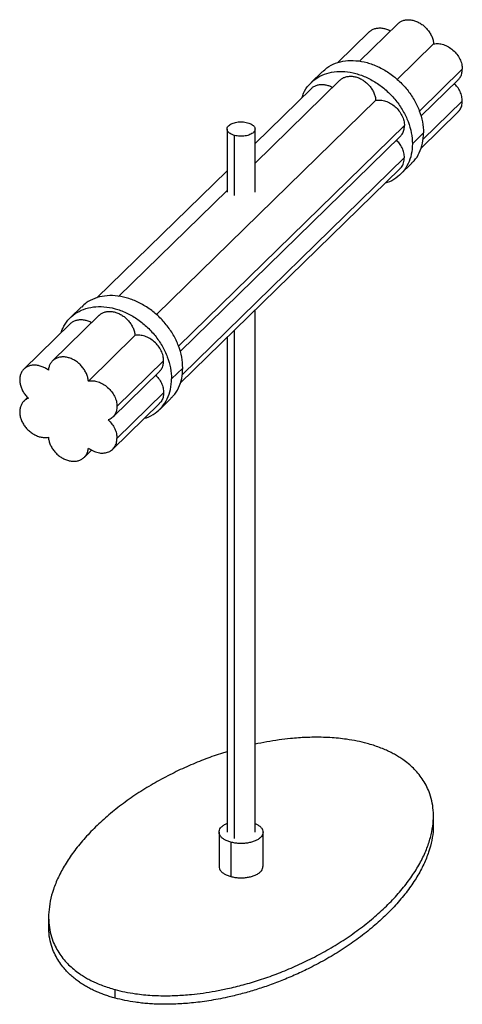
# Paper-space layout '_Trimétrica' of a CAD drawing. Header units: millimetres. Extents: x 56449 to 56670, y -15219 to -14727.
import ezdxf

# ---------------------------------------------------------------- set-up
doc = ezdxf.new("R2010")
doc.units = ezdxf.units.MM

psp = doc.layouts.new('_Trimétrica')

# ---------------------------------------------------------------- linework, layer by layer
at = {"color": 7, "linetype": 'Continuous', "lineweight": 25}
for p, q in [((56637.89, -14728.82), (56618.64, -14747.61)), ((56623.59, -14732.94), (56607.77, -14748.38)), ((56655.79, -14738.88), (56637.56, -14756.68)), ((56600.12, -14752.81), (56594.52, -14758.28)), ((56670.12, -14751.54), (56648.66, -14772.49)), ((56608.95, -14757.07), (56566.46, -14798.54)), ((56649.41, -14775.09), (56668.02, -14756.93)), ((56594.65, -14761.18), (56566.46, -14788.7)), ((56517.15, -14874.2), (56626.86, -14767.12)), ((56650.42, -14786.78), (56670.12, -14767.55)), ((56649.36, -14791.14), (56668.02, -14772.93)), ((56641.19, -14779.79), (56528.26, -14890.01)), ((56552.46, -14781.49), (56552.46, -14813.07)), ((56566.46, -14813.07), (56566.46, -14781.49)), ((56650.77, -14783.4), (56645.17, -14788.87)), ((56529.01, -14892.61), (56639.08, -14785.17)), ((56556.2, -14814.68), (56556.2, -14784.68)), ((56530.01, -14904.3), (56641.19, -14795.79)), ((56552.46, -14802.36), (56487.36, -14865.9)), ((56528.95, -14908.67), (56639.08, -14801.17)), ((56639.22, -14804.08), (56644.82, -14798.61)), ((56552.46, -14812.2), (56498.24, -14865.13)), ((56479.71, -14870.33), (56474.11, -14875.8)), ((56488.55, -14874.59), (56465.21, -14897.36)), ((56566.46, -15132.93), (56566.46, -14872.05)), ((56474.25, -14878.7), (56450.91, -14901.48)), ((56506.45, -14884.64), (56483.12, -14907.42)), ((56552.46, -14885.71), (56552.46, -15132.93)), ((56556.2, -15136.12), (56556.2, -14882.07)), ((56520.78, -14897.31), (56497.45, -14920.08)), ((56524.76, -14906.39), (56530.36, -14900.92)), ((56495.34, -14925.47), (56518.67, -14902.69)), ((56452.78, -14915.65), (56450.91, -14917.48)), ((56497.45, -14936.09), (56520.78, -14913.31)), ((56518.81, -14921.6), (56524.41, -14916.13)), ((56495.34, -14941.47), (56518.67, -14918.7)), ((56481.04, -14945.59), (56484.77, -14941.94)), ((56655.68, -15129.02), (56655.68, -15124.74)), ((56548.46, -15132.93), (56548.46, -15150.07)), ((56570.46, -15150.07), (56570.46, -15132.93)), ((56554.33, -15137.94), (56554.33, -15155.08)), ((56463.25, -15175.41), (56463.25, -15179.69)), ((56496.46, -15215.85), (56496.46, -15211.57))]:
    psp.add_line(p, q, dxfattribs=at)
for points, knots in [([(56637.9, -14728.84), (56638.25, -14728.53), (56639.01, -14727.86), (56640.46, -14727.2), (56642.13, -14726.84), (56643.93, -14726.83), (56645.8, -14727.16), (56647.67, -14727.84), (56649.48, -14728.83), (56651.15, -14730.11), (56652.64, -14731.62), (56653.9, -14733.31), (56654.87, -14735.13), (56655.54, -14737.02), (56655.71, -14738.26), (56655.79, -14738.88)], [0, 0, 0, 0, 0.068501, 0.146126, 0.223751, 0.301376, 0.379001, 0.456626, 0.534251, 0.611876, 0.6895, 0.767125, 0.84475, 0.922375, 1, 1, 1, 1]), ([(56623.62, -14732.97), (56623.71, -14732.86), (56624.16, -14732.35), (56625.22, -14731.72), (56626.78, -14731.13), (56628.51, -14730.91), (56630.35, -14731.02), (56632.22, -14731.52), (56633.52, -14732.01), (56634.15, -14732.41), (56634.19, -14732.43)], [0, 0, 0, 0, 0.041993, 0.199721, 0.35745, 0.515178, 0.672906, 0.830634, 0.988363, 1, 1, 1, 1]), ([(56600.21, -14752.92), (56600.93, -14752.2), (56602.78, -14750.37), (56606.67, -14748.48), (56611.56, -14747.24), (56616.91, -14747.13), (56622.47, -14748.11), (56628.03, -14750.15), (56633.37, -14753.17), (56638.29, -14757.06), (56642.61, -14761.66), (56646.16, -14766.81), (56648.77, -14772.3), (56650.45, -14777.93), (56650.66, -14781.58), (56650.77, -14783.4)], [0, 0, 0, 0, 0.050402, 0.129535, 0.208668, 0.287801, 0.366935, 0.446068, 0.525201, 0.604334, 0.683467, 0.7626, 0.841734, 0.920867, 1, 1, 1, 1]), ([(56589.98, -14765.75), (56590.2, -14765.01), (56590.92, -14762.67), (56593.22, -14759.42), (56596.72, -14756.18), (56601.05, -14753.92), (56605.97, -14752.71), (56611.31, -14752.59), (56616.87, -14753.57), (56622.42, -14755.61), (56627.77, -14758.64), (56632.69, -14762.52), (56637.01, -14767.13), (56640.55, -14772.28), (56643.17, -14777.76), (56644.85, -14783.4), (56645.06, -14787.05), (56645.17, -14788.87)], [0, 0, 0, 0, 0.0318846, 0.1010357, 0.1701868, 0.2393379, 0.308489, 0.3776401, 0.4467912, 0.5159423, 0.5850934, 0.6542445, 0.7233956, 0.7925467, 0.8616978, 0.9308489, 1, 1, 1, 1]), ([(56667.97, -14756.88), (56668.32, -14756.53), (56669.17, -14755.67), (56669.94, -14753.84), (56670.06, -14752.31), (56670.12, -14751.54)], [0, 0, 0, 0, 0.26705, 0.633525, 1, 1, 1, 1]), ([(56608.97, -14757.08), (56609.32, -14756.77), (56610.07, -14756.1), (56611.52, -14755.45), (56613.19, -14755.08), (56615, -14755.07), (56616.87, -14755.41), (56618.74, -14756.08), (56620.54, -14757.08), (56622.22, -14758.35), (56623.71, -14759.86), (56624.96, -14761.55), (56625.93, -14763.37), (56626.61, -14765.26), (56626.77, -14766.5), (56626.86, -14767.12)], [0, 0, 0, 0, 0.068501, 0.146126, 0.223751, 0.301376, 0.379001, 0.456626, 0.534251, 0.611876, 0.6895, 0.767125, 0.84475, 0.922375, 1, 1, 1, 1]), ([(56670.12, -14767.55), (56670.07, -14766.75), (56669.95, -14765.15), (56669.04, -14762.7), (56667.78, -14760.5), (56666.64, -14759.3), (56666.14, -14758.77)], [0, 0, 0, 0, 0.262816, 0.525633, 0.788449, 1, 1, 1, 1]), ([(56594.68, -14761.21), (56594.78, -14761.1), (56595.22, -14760.59), (56596.29, -14759.96), (56597.84, -14759.37), (56599.58, -14759.15), (56601.42, -14759.27), (56603.28, -14759.76), (56604.59, -14760.25), (56605.21, -14760.65), (56605.26, -14760.68)], [0, 0, 0, 0, 0.041993, 0.199721, 0.35745, 0.515178, 0.672906, 0.830634, 0.988363, 1, 1, 1, 1]), ([(56667.96, -14772.87), (56668.28, -14772.56), (56669.13, -14771.76), (56669.93, -14769.93), (56670.06, -14768.34), (56670.12, -14767.55)], [0, 0, 0, 0, 0.2371151, 0.6185576, 1, 1, 1, 1]), ([(56639.03, -14785.13), (56639.39, -14784.77), (56640.23, -14783.91), (56641.01, -14782.08), (56641.13, -14780.55), (56641.19, -14779.79)], [0, 0, 0, 0, 0.2670496, 0.6335248, 1, 1, 1, 1]), ([(56644.72, -14798.51), (56645.16, -14798.13), (56646.81, -14796.72), (56648.74, -14793.39), (56650.46, -14788.71), (56650.67, -14785.17), (56650.77, -14783.4)], [0, 0, 0, 0, 0.10796, 0.405306, 0.702653, 1, 1, 1, 1]), ([(56641.19, -14795.79), (56641.13, -14794.99), (56641.02, -14793.39), (56640.11, -14790.94), (56638.85, -14788.74), (56637.71, -14787.54), (56637.2, -14787.01)], [0, 0, 0, 0, 0.262816, 0.525633, 0.788449, 1, 1, 1, 1]), ([(56645.17, -14788.87), (56645.06, -14790.64), (56644.85, -14794.17), (56643.17, -14798.89), (56640.56, -14802.97), (56636.98, -14806.11), (56633.9, -14807.98), (56631.91, -14808.43), (56631.56, -14808.51)], [0, 0, 0, 0, 0.191946, 0.383892, 0.575838, 0.767784, 0.959731, 1, 1, 1, 1]), ([(56639.01, -14801.1), (56639.23, -14800.93), (56640.07, -14800.25), (56640.93, -14798.44), (56641.1, -14796.67), (56641.19, -14795.79)], [0, 0, 0, 0, 0.145854, 0.572927, 1, 1, 1, 1]), ([(56530.36, -14900.92), (56530.26, -14899.1), (56530.05, -14895.45), (56528.36, -14889.82), (56525.75, -14884.33), (56522.2, -14879.19), (56517.89, -14874.58), (56512.96, -14870.69), (56507.62, -14867.67), (56502.06, -14865.63), (56496.51, -14864.65), (56491.15, -14864.76), (56486.26, -14866), (56482.37, -14867.89), (56480.53, -14869.72), (56479.81, -14870.44)], [0, 0, 0, 0, 0.079133, 0.158266, 0.2374, 0.316533, 0.395666, 0.474799, 0.553932, 0.633065, 0.712199, 0.791332, 0.870465, 0.949598, 1, 1, 1, 1]), ([(56469.57, -14883.27), (56469.8, -14882.53), (56470.51, -14880.19), (56472.81, -14876.95), (56476.31, -14873.7), (56480.64, -14871.45), (56485.56, -14870.23), (56490.9, -14870.11), (56496.46, -14871.09), (56502.02, -14873.13), (56507.36, -14876.16), (56512.29, -14880.05), (56516.6, -14884.65), (56520.15, -14889.8), (56522.76, -14895.28), (56524.45, -14900.92), (56524.66, -14904.57), (56524.76, -14906.39)], [0, 0, 0, 0, 0.031885, 0.101036, 0.170187, 0.239338, 0.308489, 0.37764, 0.446791, 0.515942, 0.585093, 0.654245, 0.723396, 0.792547, 0.861698, 0.930849, 1, 1, 1, 1]), ([(56474.27, -14878.73), (56474.37, -14878.62), (56474.81, -14878.11), (56475.88, -14877.48), (56477.43, -14876.89), (56479.17, -14876.67), (56481.01, -14876.79), (56482.87, -14877.28), (56484.18, -14877.77), (56484.81, -14878.17), (56484.85, -14878.2)], [0, 0, 0, 0, 0.041993, 0.199721, 0.35745, 0.515178, 0.672906, 0.830634, 0.988363, 1, 1, 1, 1]), ([(56488.56, -14874.6), (56488.91, -14874.29), (56489.66, -14873.62), (56491.12, -14872.97), (56492.79, -14872.6), (56494.59, -14872.59), (56496.46, -14872.93), (56498.33, -14873.6), (56500.13, -14874.6), (56501.81, -14875.87), (56503.3, -14877.38), (56504.56, -14879.07), (56505.52, -14880.89), (56506.2, -14882.78), (56506.37, -14884.02), (56506.45, -14884.64)], [0, 0, 0, 0, 0.068501, 0.146126, 0.223751, 0.301376, 0.379001, 0.456626, 0.534251, 0.611876, 0.6895, 0.767125, 0.84475, 0.922375, 1, 1, 1, 1]), ([(56518.63, -14902.65), (56518.98, -14902.29), (56519.82, -14901.44), (56520.6, -14899.6), (56520.72, -14898.07), (56520.78, -14897.31)], [0, 0, 0, 0, 0.26705, 0.633525, 1, 1, 1, 1]), ([(56524.31, -14916.03), (56524.75, -14915.65), (56526.4, -14914.25), (56528.33, -14910.91), (56530.05, -14906.23), (56530.26, -14902.69), (56530.36, -14900.92)], [0, 0, 0, 0, 0.10796, 0.405306, 0.702653, 1, 1, 1, 1]), ([(56511.16, -14926.03), (56511.5, -14925.95), (56513.49, -14925.5), (56516.57, -14923.64), (56520.15, -14920.49), (56522.76, -14916.41), (56524.45, -14911.69), (56524.66, -14908.16), (56524.76, -14906.39)], [0, 0, 0, 0, 0.040269, 0.232216, 0.424162, 0.616108, 0.808054, 1, 1, 1, 1]), ([(56516.79, -14904.53), (56517.3, -14905.06), (56518.44, -14906.26), (56519.7, -14908.46), (56520.61, -14910.91), (56520.72, -14912.51), (56520.78, -14913.31)], [0, 0, 0, 0, 0.211551, 0.474367, 0.737184, 1, 1, 1, 1]), ([(56520.78, -14913.31), (56520.72, -14914.11), (56520.58, -14915.69), (56519.78, -14917.52), (56518.94, -14918.33), (56518.61, -14918.64)], [0, 0, 0, 0, 0.381442, 0.762885, 1, 1, 1, 1]), ([(56622.47, -15088.58), (56620.83, -15088.16), (56617.53, -15087.34), (56612.69, -15086.52), (56608.15, -15085.97), (56603.91, -15085.64), (56599.79, -15085.49), (56595.82, -15085.47), (56592, -15085.57), (56588.13, -15085.79), (56583.59, -15086.17), (56578.33, -15086.81), (56572.38, -15087.74), (56568.45, -15088.56), (56566.46, -15088.97)], [0, 0, 0, 0, 0.094586, 0.189871, 0.262684, 0.336459, 0.411633, 0.476406, 0.542274, 0.609461, 0.678178, 0.780467, 0.889013, 1, 1, 1, 1]), ([(56552.46, -15092.7), (56551.71, -15092.92), (56548.03, -15094), (56541.63, -15096.33), (56533.16, -15099.75), (56524.7, -15103.73), (56516.35, -15108.21), (56508.23, -15113.16), (56500.49, -15118.54), (56493.25, -15124.26), (56486.63, -15130.28), (56480.73, -15136.48), (56475.63, -15142.8), (56471.39, -15149.12), (56468.03, -15155.37), (56465.57, -15161.45), (56463.98, -15167.28), (56463.22, -15172.82), (56463.23, -15178.02), (56463.94, -15182.86), (56465.21, -15187.07), (56466.85, -15190.7), (56468.7, -15193.8), (56470.82, -15196.6), (56473.17, -15199.14), (56475.72, -15201.44), (56478.24, -15203.35), (56480.61, -15204.9), (56482.74, -15206.15), (56484.99, -15207.32), (56487.48, -15208.47), (56490.23, -15209.59), (56493.26, -15210.65), (56495.4, -15211.26), (56496.46, -15211.57)], [0, 0, 0, 0, 0.009556, 0.046599, 0.08614, 0.128079, 0.172515, 0.218803, 0.266575, 0.315403, 0.36481, 0.414219, 0.463047, 0.510819, 0.557107, 0.601541, 0.643482, 0.683024, 0.720066, 0.754583, 0.786609, 0.81108, 0.834145, 0.855879, 0.875275, 0.894116, 0.912513, 0.924528, 0.936362, 0.948053, 0.959642, 0.973173, 0.986603, 1, 1, 1, 1]), ([(56496.46, -15211.57), (56498.1, -15211.98), (56501.4, -15212.81), (56506.23, -15213.62), (56510.78, -15214.17), (56515.02, -15214.5), (56519.14, -15214.66), (56523.11, -15214.67), (56526.93, -15214.57), (56530.8, -15214.36), (56535.34, -15213.97), (56540.6, -15213.34), (56546.62, -15212.38), (56553.36, -15211.03), (56560.83, -15209.19), (56568.98, -15206.76), (56577.32, -15203.83), (56585.77, -15200.38), (56594.23, -15196.41), (56602.58, -15191.93), (56610.7, -15186.98), (56618.44, -15181.61), (56625.68, -15175.88), (56632.3, -15169.87), (56638.2, -15163.66), (56643.3, -15157.35), (56647.54, -15151.03), (56650.9, -15144.78), (56653.36, -15138.7), (56654.95, -15132.86), (56655.71, -15127.32), (56655.7, -15122.12), (56654.99, -15117.28), (56653.72, -15113.07), (56652.08, -15109.44), (56650.23, -15106.34), (56648.11, -15103.54), (56645.76, -15101.01), (56643.21, -15098.7), (56640.69, -15096.8), (56638.32, -15095.24), (56636.18, -15093.99), (56633.94, -15092.82), (56631.45, -15091.67), (56628.7, -15090.56), (56625.66, -15089.49), (56623.53, -15088.88), (56622.47, -15088.58)], [0, 0, 0, 0, 0.015821, 0.03176, 0.04394, 0.05628, 0.068855, 0.079689, 0.090707, 0.101945, 0.11344, 0.13055, 0.148707, 0.167967, 0.193179, 0.22035, 0.249509, 0.280634, 0.313648, 0.348627, 0.385063, 0.422668, 0.461104, 0.499996, 0.538889, 0.577326, 0.61493, 0.651367, 0.686344, 0.719359, 0.750485, 0.779644, 0.806814, 0.832025, 0.851287, 0.869444, 0.886552, 0.90182, 0.916651, 0.931133, 0.940591, 0.949906, 0.959109, 0.968231, 0.978883, 0.989454, 1, 1, 1, 1]), ([(56655.58, -15129.02), (56655.6, -15129.85), (56655.66, -15132.52), (56654.92, -15137.14), (56653.37, -15142.98), (56650.9, -15149.06), (56647.54, -15155.31), (56643.3, -15161.63), (56638.2, -15167.94), (56632.3, -15174.15), (56625.68, -15180.16), (56618.44, -15185.89), (56610.7, -15191.27), (56602.58, -15196.22), (56594.66, -15200.47), (56587.11, -15204.05), (56580.04, -15207.04), (56573.04, -15209.66), (56566.15, -15211.92), (56559.42, -15213.83), (56553.39, -15215.29), (56548.07, -15216.38), (56543.51, -15217.17), (56539.06, -15217.82), (56534.85, -15218.3), (56530.8, -15218.64), (56526.93, -15218.86), (56523.11, -15218.96), (56519.5, -15218.95), (56516.09, -15218.83), (56512.88, -15218.63), (56509.74, -15218.33), (56505.9, -15217.85), (56501.4, -15217.09), (56498.1, -15216.26), (56496.46, -15215.85)], [0, 0, 0, 0, 0.018092, 0.058815, 0.102009, 0.147772, 0.195442, 0.244642, 0.294929, 0.345814, 0.396699, 0.446985, 0.496185, 0.543856, 0.58962, 0.625709, 0.66025, 0.693187, 0.723828, 0.752834, 0.780231, 0.799212, 0.817726, 0.834852, 0.851578, 0.866616, 0.88132, 0.895735, 0.90991, 0.922282, 0.934469, 0.946511, 0.958447, 0.9793, 1, 1, 1, 1]), ([(56554.33, -15137.94), (56553.71, -15137.75), (56552.48, -15137.36), (56550.95, -15136.57), (56549.73, -15135.64), (56548.89, -15134.61), (56548.45, -15133.52), (56548.44, -15132.4), (56548.85, -15131.3), (56549.67, -15130.26), (56550.89, -15129.35), (56551.85, -15128.77), (56552.46, -15128.56), (56552.46, -15128.56)], [0, 0, 0, 0, 0.099869, 0.199737, 0.299606, 0.399475, 0.499343, 0.599212, 0.699081, 0.798949, 0.898818, 0.998687, 1, 1, 1, 1]), ([(56566.46, -15128.56), (56566.97, -15128.8), (56568.02, -15129.29), (56569.2, -15130.22), (56570.04, -15131.24), (56570.48, -15132.34), (56570.49, -15133.46), (56570.08, -15134.55), (56569.26, -15135.59), (56568.06, -15136.52), (56566.53, -15137.32), (56564.73, -15137.94), (56562.73, -15138.38), (56560.61, -15138.6), (56558.44, -15138.6), (56556.3, -15138.4), (56554.99, -15138.09), (56554.33, -15137.94)], [0, 0, 0, 0, 0.063938, 0.130799, 0.197661, 0.264522, 0.331384, 0.398246, 0.465107, 0.531969, 0.59883, 0.665692, 0.732554, 0.799415, 0.866277, 0.933138, 1, 1, 1, 1]), ([(56548.52, -15150.07), (56548.51, -15150.27), (56548.48, -15150.83), (56548.9, -15151.76), (56549.72, -15152.79), (56550.95, -15153.71), (56552.48, -15154.51), (56553.71, -15154.89), (56554.33, -15155.08)], [0, 0, 0, 0, 0.095375, 0.2763, 0.457225, 0.63815, 0.819075, 1, 1, 1, 1]), ([(56554.33, -15155.08), (56554.99, -15155.24), (56556.3, -15155.55), (56558.44, -15155.75), (56560.61, -15155.74), (56562.73, -15155.52), (56564.73, -15155.09), (56566.53, -15154.46), (56568.06, -15153.67), (56569.26, -15152.73), (56570.06, -15151.7), (56570.46, -15150.79), (56570.42, -15150.25), (56570.41, -15150.07)], [0, 0, 0, 0, 0.095485, 0.19097, 0.286455, 0.38194, 0.477425, 0.57291, 0.668395, 0.76388, 0.859365, 0.95485, 1, 1, 1, 1]), ([(56496.46, -15215.85), (56495.66, -15215.62), (56494.06, -15215.17), (56491.75, -15214.41), (56489.51, -15213.58), (56487.25, -15212.65), (56484.99, -15211.6), (56482.74, -15210.44), (56480.61, -15209.19), (56478.5, -15207.8), (56476.43, -15206.27), (56474.44, -15204.59), (56472.61, -15202.82), (56470.66, -15200.68), (56468.7, -15198.09), (56466.85, -15194.99), (56465.2, -15191.36), (56463.96, -15187.15), (56463.28, -15183.13), (56463.33, -15180.6), (56463.34, -15179.69)], [0, 0, 0, 0, 0.033561, 0.067148, 0.100862, 0.1348, 0.173504, 0.212551, 0.252074, 0.292201, 0.338165, 0.384909, 0.432593, 0.481367, 0.553954, 0.630989, 0.712715, 0.819677, 0.934955, 1, 1, 1, 1])]:
    psp.add_open_spline(points, degree=3, knots=knots, dxfattribs=at)
for points in [[(56655.79, -14738.88), (56656.58, -14738.8), (56658.15, -14738.63), (56660.71, -14739.19), (56663.2, -14740.32), (56665.51, -14741.99), (56667.47, -14744.09), (56668.96, -14746.49), (56669.94, -14749.05), (56670.06, -14750.71), (56670.12, -14751.54)], [(56626.86, -14767.12), (56627.64, -14767.04), (56629.22, -14766.87), (56631.77, -14767.44), (56634.27, -14768.56), (56636.57, -14770.23), (56638.54, -14772.33), (56640.03, -14774.73), (56641, -14777.29), (56641.13, -14778.95), (56641.19, -14779.79)], [(56556.2, -14784.68), (56555.44, -14784.41), (56553.91, -14783.87), (56552.61, -14782.58), (56552.31, -14781.15), (56553.11, -14779.76), (56554.88, -14778.64), (56557.34, -14777.96), (56560.15, -14777.78), (56561.87, -14778.13), (56562.73, -14778.3)], [(56562.73, -14778.3), (56563.49, -14778.57), (56565.01, -14779.11), (56566.32, -14780.4), (56566.62, -14781.83), (56565.82, -14783.22), (56564.05, -14784.34), (56561.59, -14785.02), (56558.78, -14785.19), (56557.06, -14784.85), (56556.2, -14784.68)], [(56520.78, -14897.31), (56520.72, -14896.48), (56520.6, -14894.81), (56519.62, -14892.25), (56518.13, -14889.86), (56516.17, -14887.75), (56513.86, -14886.08), (56511.36, -14884.96), (56508.81, -14884.39), (56507.24, -14884.56), (56506.45, -14884.64)], [(56483.12, -14907.42), (56483.03, -14906.8), (56482.87, -14905.56), (56482.19, -14903.67), (56481.22, -14901.85), (56479.97, -14900.16), (56478.47, -14898.65), (56476.8, -14897.37), (56474.99, -14896.38), (56473.13, -14895.7), (56471.26, -14895.36), (56469.45, -14895.38), (56467.78, -14895.74), (56466.29, -14896.44), (56465.03, -14897.45), (56464.06, -14898.74), (56463.38, -14900.26), (56463.22, -14901.41), (56463.14, -14901.99)], [(56463.14, -14901.99), (56462.56, -14901.6), (56461.41, -14900.83), (56459.55, -14900.04), (56457.67, -14899.57), (56455.83, -14899.45), (56454.1, -14899.67), (56452.53, -14900.25), (56451.18, -14901.14), (56450.1, -14902.33), (56449.31, -14903.77), (56448.86, -14905.41), (56448.75, -14907.2), (56449, -14909.07), (56449.58, -14910.96), (56450.48, -14912.79), (56451.66, -14914.53), (56452.65, -14915.54), (56453.15, -14916.04)], [(56483.12, -14907.42), (56483.9, -14907.34), (56485.47, -14907.17), (56488.03, -14907.73), (56490.53, -14908.86), (56492.83, -14910.53), (56494.8, -14912.63), (56496.29, -14915.03), (56497.26, -14917.59), (56497.38, -14919.25), (56497.45, -14920.08)], [(56453.15, -14916.04), (56452.65, -14916.28), (56451.66, -14916.75), (56450.48, -14917.85), (56449.58, -14919.19), (56449, -14920.76), (56448.75, -14922.5), (56448.86, -14924.35), (56449.31, -14926.24), (56450.1, -14928.1), (56451.18, -14929.88), (56452.53, -14931.51), (56454.1, -14932.94), (56455.83, -14934.1), (56457.67, -14934.98), (56459.55, -14935.53), (56461.41, -14935.75), (56462.56, -14935.6), (56463.14, -14935.53)], [(56497.45, -14920.08), (56497.39, -14920.85), (56497.28, -14922.39), (56496.37, -14924.35), (56495.01, -14925.95), (56493.74, -14926.59), (56493.1, -14926.9)], [(56493.1, -14926.9), (56493.74, -14927.57), (56495.01, -14928.89), (56496.37, -14931.23), (56497.28, -14933.69), (56497.39, -14935.29), (56497.45, -14936.09)], [(56463.14, -14935.53), (56463.22, -14936.15), (56463.38, -14937.39), (56464.06, -14939.28), (56465.03, -14941.1), (56466.29, -14942.79), (56467.78, -14944.3), (56469.45, -14945.58), (56471.26, -14946.57), (56473.13, -14947.25), (56474.99, -14947.58), (56476.8, -14947.57), (56478.47, -14947.21), (56479.97, -14946.51), (56481.22, -14945.5), (56482.19, -14944.21), (56482.87, -14942.69), (56483.03, -14941.54), (56483.12, -14940.96)], [(56483.12, -14940.96), (56483.9, -14941.47), (56485.47, -14942.49), (56488.03, -14943.32), (56490.53, -14943.55), (56492.83, -14943.13), (56494.8, -14942.1), (56496.29, -14940.51), (56497.26, -14938.48), (56497.38, -14936.88), (56497.45, -14936.09)]]:
    psp.add_open_spline(points, degree=3, dxfattribs=at)

doc.saveas('drawing.dxf')
